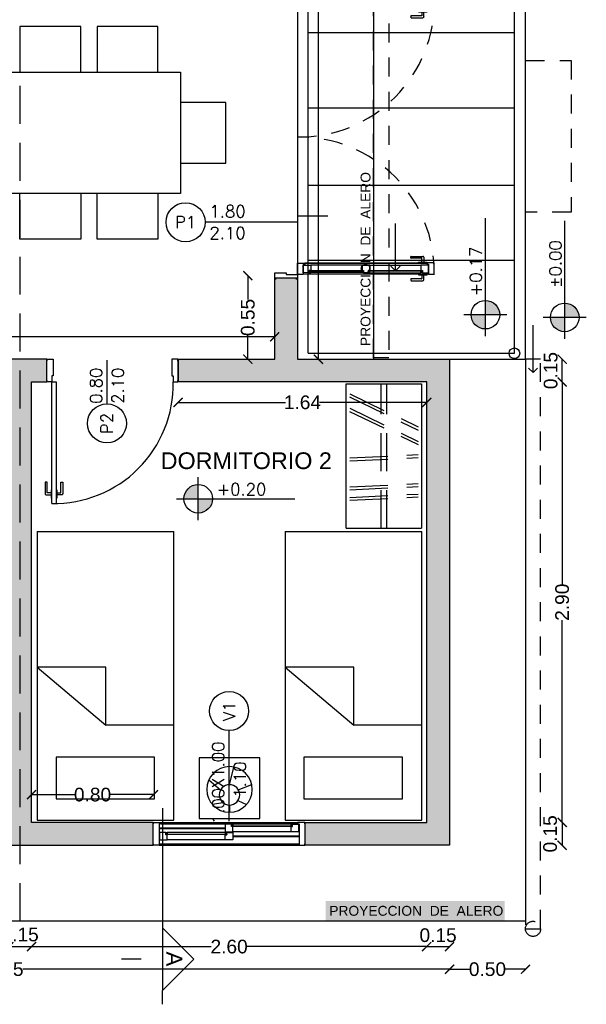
# Model space of a CAD drawing. Header units: millimetres. Extents: x 201 to 840, y 135 to 685.
# Tile 33 of 219: x 240.92 to 244.65, y 320.2 to 326.68. Entities that reach past the tile are written whole.
import ezdxf
from ezdxf.enums import TextEntityAlignment as Align

# ---------------------------------------------------------------- set-up
doc = ezdxf.new("R2010")
doc.units = ezdxf.units.MM
doc.linetypes.add('HIDDEN', pattern=[0.375, 0.25, -0.125])
doc.linetypes.add('HIDDEN2', pattern=[0.1875, 0.125, -0.0625])
for name, color, linetype in [('01', 1, 'Continuous'), ('02', 2, 'Continuous'), ('03', 3, 'Continuous'), ('ABERTURAS', 2, 'Continuous'), ('cota', 2, 'Continuous'), ('EQUIPAMIENTO', 2, 'Continuous'), ('EQUIPAMIENTO MOVIL', 1, 'Continuous'), ('L1', 2, 'Continuous'), ('LINEA DE CORTE', 4, 'Continuous'), ('LLAMADAS', 1, 'Continuous'), ('LLENO MURO', 251, 'Continuous'), ('muro', 6, 'Continuous'), ('NIVELES', 1, 'Continuous'), ('piso', 1, 'Continuous'), ('pluvial', 30, 'Continuous'), ('PROYECCIONES', 2, 'Continuous'), ('TEXT', 4, 'Continuous')]:
    doc.layers.add(name, color=color, linetype=linetype)
doc.styles.add('ARIAL', font='arial.ttf', dxfattribs={"height": 0.06})
doc.styles.add('ROMANS', font='romans.shx')
doc.styles.add('STYLE1', font='ARIALUNI.TTF', dxfattribs={"height": 0.09})
doc.dimstyles.new('D3', dxfattribs={"dimscale": 0, "dimtxt": 0.09, "dimasz": 0.06, "dimexe": 0, "dimexo": 0.15, "dimgap": 0, "dimtad": 0, "dimzin": 0, "dimdsep": 46, "dimtxsty": 'STYLE1', "dimblk": 'ARCHTICK', "dimcen": 1, "dimse1": 1, "dimse2": 1, "dimclrd": 1, "dimclre": 1, "dimclrt": 3, "dimadec": 0, "dimazin": 0, "dimtfac": 1, "dimtmove": 2, "dimatfit": 1, "dimldrblk": 'OPEN90', "dimfxl": 1, "dimtolj": 1, "dimtzin": 0, "dimarcsym": 0})

# ---------------------------------------------------------------- blocks, each defined once
blk = doc.blocks.new('_ARCHTICK')
at = {"color": 0, "linetype": 'ByBlock', "const_width": 0.15}
blk.add_lwpolyline([(-0.5, -0.5), (0.5, 0.5)], dxfattribs=at)
blk = doc.blocks.new('*D687')
at = {"layer": 'cota', "color": 1, "lineweight": -2}
blk.add_line((240.8481, 320.5785), (240.9981, 320.5785), dxfattribs=at)
at = {"layer": 'DEFPOINTS', "color": 0}
for p in [(240.8481, 321.396), (240.9981, 321.396), (240.9981, 320.5785)]:
    blk.add_point(p, dxfattribs=at)
at = {"layer": 'cota', "color": 1, "lineweight": -2, "xscale": 0.06, "yscale": 0.06, "zscale": 0.06, "rotation": 180}
blk.add_blockref('_ARCHTICK', (240.8481, 320.5785), dxfattribs=at)
at = {"layer": 'cota', "color": 1, "lineweight": -2, "xscale": 0.06, "yscale": 0.06, "zscale": 0.06}
blk.add_blockref('_ARCHTICK', (240.9981, 320.5785), dxfattribs=at)
at = {"layer": 'cota', "color": 3, "insert": (240.9231, 320.6578), "char_height": 0.09, "attachment_point": 5, "style": 'STYLE1'}
blk.add_mtext('\\A1;0.15', dxfattribs=at)
blk = doc.blocks.new('_OPEN90')
at = {"color": 0, "linetype": 'ByBlock'}
for p, q in [((0, 0), (-1, 0)), ((-0.5, 0.5), (0, 0)), ((0, 0), (-0.5, -0.5))]:
    blk.add_line(p, q, dxfattribs=at)
blk = doc.blocks.new('*D688')
at = {"layer": 'cota', "color": 1, "lineweight": -2}
for p, q in [((240.9981, 320.5785), (242.1805, 320.5785)), ((243.5981, 320.5785), (242.4157, 320.5785))]:
    blk.add_line(p, q, dxfattribs=at)
at = {"layer": 'DEFPOINTS', "color": 0}
for p in [(240.9981, 321.396), (243.5981, 321.396), (243.5981, 320.5785)]:
    blk.add_point(p, dxfattribs=at)
at = {"layer": 'cota', "color": 1, "lineweight": -2, "xscale": 0.06, "yscale": 0.06, "zscale": 0.06, "rotation": 180}
blk.add_blockref('_ARCHTICK', (240.9981, 320.5785), dxfattribs=at)
at = {"layer": 'cota', "color": 1, "lineweight": -2, "xscale": 0.06, "yscale": 0.06, "zscale": 0.06}
blk.add_blockref('_ARCHTICK', (243.5981, 320.5785), dxfattribs=at)
at = {"layer": 'cota', "color": 3, "insert": (242.2981, 320.5785), "char_height": 0.09, "attachment_point": 5, "style": 'STYLE1'}
blk.add_mtext('\\A1;2.60', dxfattribs=at)
blk = doc.blocks.new('*D689')
at = {"layer": 'cota', "color": 1, "lineweight": -2}
blk.add_line((243.5981, 320.5785), (243.7481, 320.5785), dxfattribs=at)
at = {"layer": 'DEFPOINTS', "color": 0}
for p in [(243.5981, 321.396), (243.7481, 321.396), (243.7481, 320.5785)]:
    blk.add_point(p, dxfattribs=at)
at = {"layer": 'cota', "color": 1, "lineweight": -2, "xscale": 0.06, "yscale": 0.06, "zscale": 0.06, "rotation": 180}
blk.add_blockref('_ARCHTICK', (243.5981, 320.5785), dxfattribs=at)
at = {"layer": 'cota', "color": 1, "lineweight": -2, "xscale": 0.06, "yscale": 0.06, "zscale": 0.06}
blk.add_blockref('_ARCHTICK', (243.7481, 320.5785), dxfattribs=at)
at = {"layer": 'cota', "color": 3, "insert": (243.6731, 320.6533), "char_height": 0.09, "attachment_point": 5, "style": 'STYLE1'}
blk.add_mtext('\\A1;0.15', dxfattribs=at)
blk = doc.blocks.new('*D692')
at = {"layer": 'cota', "color": 1, "lineweight": -2}
for p, q in [((244.4897, 324.296), (244.4897, 322.9636)), ((244.4897, 321.396), (244.4897, 322.7285))]:
    blk.add_line(p, q, dxfattribs=at)
at = {"layer": 'DEFPOINTS', "color": 0}
for p in [(243.5981, 324.296), (244.4897, 324.296), (243.5981, 321.396)]:
    blk.add_point(p, dxfattribs=at)
at = {"layer": 'cota', "color": 1, "lineweight": -2, "xscale": 0.06, "yscale": 0.06, "zscale": 0.06}
for p, rotation in [((244.4897, 324.296), 90), ((244.4897, 321.396), 270)]:
    blk.add_blockref('_ARCHTICK', p, dxfattribs=dict(at, rotation=rotation))
at = {"layer": 'cota', "color": 3, "insert": (244.4897, 322.846), "char_height": 0.09, "attachment_point": 5, "rotation": 90, "style": 'STYLE1'}
blk.add_mtext('\\A1;2.90', dxfattribs=at)
blk = doc.blocks.new('*D693')
at = {"layer": 'cota', "color": 1, "lineweight": -2}
for p, q in [((241.9631, 324.1615), (242.6681, 324.1615)), ((243.5981, 324.1615), (242.8931, 324.1615))]:
    blk.add_line(p, q, dxfattribs=at)
at = {"layer": 'DEFPOINTS', "color": 0}
for p in [(241.9631, 324.371), (243.5981, 324.296), (243.5981, 324.1615)]:
    blk.add_point(p, dxfattribs=at)
at = {"layer": 'cota', "color": 1, "lineweight": -2, "xscale": 0.06, "yscale": 0.06, "zscale": 0.06, "rotation": 180}
blk.add_blockref('_ARCHTICK', (241.9631, 324.1615), dxfattribs=at)
at = {"layer": 'cota', "color": 1, "lineweight": -2, "xscale": 0.06, "yscale": 0.06, "zscale": 0.06}
blk.add_blockref('_ARCHTICK', (243.5981, 324.1615), dxfattribs=at)
at = {"layer": 'cota', "color": 3, "insert": (242.7806, 324.1615), "char_height": 0.09, "attachment_point": 5, "style": 'STYLE1'}
blk.add_mtext('\\A1;1.64', dxfattribs=at)
blk = doc.blocks.new('*D694')
at = {"layer": 'cota', "color": 1, "lineweight": -2}
blk.add_line((244.4897, 321.396), (244.4897, 321.246), dxfattribs=at)
at = {"layer": 'DEFPOINTS', "color": 0}
for p in [(243.5981, 321.396), (243.7481, 321.246), (244.4897, 321.246)]:
    blk.add_point(p, dxfattribs=at)
at = {"layer": 'cota', "color": 1, "lineweight": -2, "xscale": 0.06, "yscale": 0.06, "zscale": 0.06}
for p, rotation in [((244.4897, 321.396), 90), ((244.4897, 321.246), 270)]:
    blk.add_blockref('_ARCHTICK', p, dxfattribs=dict(at, rotation=rotation))
at = {"layer": 'cota', "color": 3, "insert": (244.4105, 321.321), "char_height": 0.09, "attachment_point": 5, "rotation": 90, "style": 'STYLE1'}
blk.add_mtext('\\A1;0.15', dxfattribs=at)
blk = doc.blocks.new('*D695')
at = {"layer": 'cota', "color": 1, "lineweight": -2}
blk.add_line((244.4897, 324.296), (244.4897, 324.446), dxfattribs=at)
at = {"layer": 'DEFPOINTS', "color": 0}
for p in [(243.5981, 324.446), (244.4897, 324.446), (243.5981, 324.296)]:
    blk.add_point(p, dxfattribs=at)
at = {"layer": 'cota', "color": 1, "lineweight": -2, "xscale": 0.06, "yscale": 0.06, "zscale": 0.06}
for p, rotation in [((244.4897, 324.446), 90), ((244.4897, 324.296), 270)]:
    blk.add_blockref('_ARCHTICK', p, dxfattribs=dict(at, rotation=rotation))
at = {"layer": 'cota', "color": 3, "insert": (244.414, 324.371), "char_height": 0.09, "attachment_point": 5, "rotation": 90, "style": 'STYLE1'}
blk.add_mtext('\\A1;0.15', dxfattribs=at)
blk = doc.blocks.new('*D707')
at = {"layer": 'cota', "color": 1, "lineweight": -2}
for p, q in [((242.8863, 329.5988), (242.8863, 327.1396)), ((242.8863, 324.446), (242.8863, 326.9052))]:
    blk.add_line(p, q, dxfattribs=at)
at = {"layer": 'DEFPOINTS', "color": 0}
for p in [(242.5981, 329.5988), (242.8863, 329.5988), (242.7481, 324.446)]:
    blk.add_point(p, dxfattribs=at)
at = {"layer": 'cota', "color": 1, "lineweight": -2, "xscale": 0.06, "yscale": 0.06, "zscale": 0.06}
for p, rotation in [((242.8863, 329.5988), 90), ((242.8863, 324.446), 270)]:
    blk.add_blockref('_ARCHTICK', p, dxfattribs=dict(at, rotation=rotation))
at = {"layer": 'cota', "color": 3, "insert": (242.8863, 327.0224), "char_height": 0.09, "attachment_point": 5, "rotation": 90, "style": 'STYLE1'}
blk.add_mtext('\\A1;5.15', dxfattribs=at)
blk = doc.blocks.new('*D708')
at = {"layer": 'cota', "color": 1, "lineweight": -2}
for p, q in [((242.4214, 324.996), (242.4214, 324.8381)), ((242.4214, 324.446), (242.4214, 324.604))]:
    blk.add_line(p, q, dxfattribs=at)
at = {"layer": 'DEFPOINTS', "color": 0}
for p in [(242.4214, 324.996), (242.5981, 324.996), (242.5981, 324.446)]:
    blk.add_point(p, dxfattribs=at)
at = {"layer": 'cota', "color": 1, "lineweight": -2, "xscale": 0.06, "yscale": 0.06, "zscale": 0.06}
for p, rotation in [((242.4214, 324.996), 90), ((242.4214, 324.446), 270)]:
    blk.add_blockref('_ARCHTICK', p, dxfattribs=dict(at, rotation=rotation))
at = {"layer": 'cota', "color": 3, "insert": (242.4214, 324.721), "char_height": 0.09, "attachment_point": 5, "rotation": 90, "style": 'STYLE1'}
blk.add_mtext('\\A1;0.55', dxfattribs=at)
blk = doc.blocks.new('*D709')
at = {"layer": 'cota', "color": 1, "lineweight": -2}
for p, q in [((237.8981, 320.4296), (240.7059, 320.4296)), ((243.7481, 320.4296), (240.9403, 320.4296))]:
    blk.add_line(p, q, dxfattribs=at)
at = {"layer": 'DEFPOINTS', "color": 0}
for p in [(237.8981, 321.246), (243.7481, 321.246), (243.7481, 320.4296)]:
    blk.add_point(p, dxfattribs=at)
at = {"layer": 'cota', "color": 1, "lineweight": -2, "xscale": 0.06, "yscale": 0.06, "zscale": 0.06, "rotation": 180}
blk.add_blockref('_ARCHTICK', (237.8981, 320.4296), dxfattribs=at)
at = {"layer": 'cota', "color": 1, "lineweight": -2, "xscale": 0.06, "yscale": 0.06, "zscale": 0.06}
blk.add_blockref('_ARCHTICK', (243.7481, 320.4296), dxfattribs=at)
at = {"layer": 'cota', "color": 3, "insert": (240.8231, 320.4299), "char_height": 0.09, "attachment_point": 5, "style": 'STYLE1'}
blk.add_mtext('\\A1;5.85', dxfattribs=at)
blk = doc.blocks.new('*D710')
at = {"layer": 'cota', "color": 1, "lineweight": -2}
for p, q in [((243.7481, 320.4296), (243.8814, 320.4296)), ((244.2481, 320.4296), (244.1148, 320.4296))]:
    blk.add_line(p, q, dxfattribs=at)
at = {"layer": 'DEFPOINTS', "color": 0}
for p in [(243.7481, 321.246), (244.2481, 321.246), (244.2481, 320.4296)]:
    blk.add_point(p, dxfattribs=at)
at = {"layer": 'cota', "color": 1, "lineweight": -2, "xscale": 0.06, "yscale": 0.06, "zscale": 0.06, "rotation": 180}
blk.add_blockref('_ARCHTICK', (243.7481, 320.4296), dxfattribs=at)
at = {"layer": 'cota', "color": 1, "lineweight": -2, "xscale": 0.06, "yscale": 0.06, "zscale": 0.06}
blk.add_blockref('_ARCHTICK', (244.2481, 320.4296), dxfattribs=at)
at = {"layer": 'cota', "color": 3, "insert": (243.9981, 320.4296), "char_height": 0.09, "attachment_point": 5, "style": 'STYLE1'}
blk.add_mtext('\\A1;0.50', dxfattribs=at)
blk = doc.blocks.new('*D711')
at = {"layer": 'cota', "color": 1, "lineweight": -2}
for p, q in [((238.0481, 324.5934), (240.2042, 324.5934)), ((242.5981, 324.5934), (240.442, 324.5934))]:
    blk.add_line(p, q, dxfattribs=at)
at = {"layer": 'DEFPOINTS', "color": 0}
for p in [(242.5981, 324.5934), (238.0481, 324.446), (242.5981, 324.446)]:
    blk.add_point(p, dxfattribs=at)
at = {"layer": 'cota', "color": 1, "lineweight": -2, "xscale": 0.06, "yscale": 0.06, "zscale": 0.06, "rotation": 180}
blk.add_blockref('_ARCHTICK', (238.0481, 324.5934), dxfattribs=at)
at = {"layer": 'cota', "color": 1, "lineweight": -2, "xscale": 0.06, "yscale": 0.06, "zscale": 0.06}
blk.add_blockref('_ARCHTICK', (242.5981, 324.5934), dxfattribs=at)
at = {"layer": 'cota', "color": 3, "insert": (240.3231, 324.5934), "char_height": 0.09, "attachment_point": 5, "style": 'STYLE1'}
blk.add_mtext('\\A1;4.55', dxfattribs=at)
blk = doc.blocks.new('A$C6A8D2FFF')
at = {"color": 1}
for p, q in [((0.2136, 0.2599), (0.1461, 0.3368)), ((0.2958, 0.2419), (0.3062, 0.3131)), ((0.1766, 0.2), (0.0604, 0.1718)), ((0.3106, 0.2), (0.3577, 0.2)), ((0.2095, 0.1423), (0.1752, 0.0535)), ((0.2812, 0.1446), (0.3067, 0.0873))]:
    blk.add_line(p, q, dxfattribs=at)
blk.add_lwpolyline([(0, 0.4), (0.4, 0.4), (0.4, 0), (0, 0)], close=True)
for centre, radius in [((0.2077, 0.2), 0.15), ((0.2436, 0.2), 0.067)]:
    blk.add_circle(centre, radius)
blk = doc.blocks.new('45Y54')
for p, q in [((-0.861, 0.2597), (-0.861, -0.6403)), ((1.039, 0.2597), (-0.861, 0.2597)), ((0.147, 0.2597), (-0.2356, -0.1927)), ((0.147, -0.1927), (0.147, 0.2597)), ((1.039, 0.2597), (1.039, -0.6403)), ((-0.7208, 0.1348), (-0.7208, -0.5127)), ((-0.4462, 0.1348), (-0.7208, 0.1348)), ((-0.4462, -0.5127), (-0.4462, 0.1348)), ((-0.2356, -0.6403), (-0.2356, -0.1927)), ((-0.2356, -0.1927), (0.147, -0.1927)), ((-0.7208, -0.5127), (-0.4462, -0.5127)), ((-0.861, -0.6403), (1.039, -0.6403))]:
    blk.add_line(p, q)
blk = doc.blocks.new('8090')
at = {"layer": 'EQUIPAMIENTO', "color": 1}
for p, q in [((-0.95, 0.267), (0, 0.267)), ((-0.95, 0.267), (-0.95, -0.2284)), ((0, 0.267), (0, -0.2284)), ((0, -0.2284), (-0.95, -0.2284))]:
    blk.add_line(p, q, dxfattribs=at)
at = {"layer": 'EQUIPAMIENTO', "color": 1, "linetype": 'HIDDEN'}
for p, q in [((-0.7663, 0.2439), (-0.7445, -0.2064)), ((-0.747, 0.2439), (-0.7253, -0.2064)), ((-0.697, 0.2439), (-0.6752, -0.2064)), ((-0.6777, 0.2439), (-0.656, -0.2064)), ((-0.5066, 0.2439), (-0.4849, -0.2064)), ((-0.4874, 0.2439), (-0.4656, -0.2064)), ((-0.181, 0.2449), (-0.3995, -0.2064)), ((-0.1601, 0.2439), (-0.3781, -0.2064)), ((-0.0859, 0.2449), (-0.3044, -0.2064)), ((-0.0651, 0.2439), (-0.283, -0.2064)), ((-0.95, 0.0375), (0, 0.0375)), ((-0.95, 0), (0, 0))]:
    blk.add_line(p, q, dxfattribs=at)
blk = doc.blocks.new('A$C767B3D9D')
at = {"layer": '02'}
for points in [[(0.0395, 0.0692), (0.0147, 0.0692, -0.414214), (0.0127, 0.0712), (0.0127, 0.1395, 0.414214), (0.0107, 0.1415), (0.002, 0.1415, 0.414214), (0, 0.1395), (0, 0.0628, 0.414214), (0.0063, 0.0565), (0.0395, 0.0565)], [(0.0759, 0.0692), (0.1007, 0.0692, 0.414214), (0.1027, 0.0712), (0.1027, 0.1395, -0.414214), (0.1047, 0.1415), (0.1134, 0.1415, -0.414214), (0.1154, 0.1395), (0.1154, 0.0628, -0.414214), (0.109, 0.0565), (0.0759, 0.0565)]]:
    blk.add_lwpolyline(points, format="xyb", dxfattribs=at)
for points in [[(0.0427, 0.0907), (0.0395, 0.0907), (0.0395, 0.035), (0.0427, 0.035)], [(0.0727, 0.0907), (0.0759, 0.0907), (0.0759, 0.035), (0.0727, 0.035)]]:
    blk.add_lwpolyline(points, dxfattribs=at)
at = {"layer": 'ABERTURAS', "ltscale": 0.01}
for points in [[(0.0127, 0.94), (0.0127, 0.95), (0.0427, 0.95), (0.0527, 0.95), (0.0527, 0.9), (0.0527, 0.841), (0.0427, 0.841), (0.0427, 0.8), (0.0127, 0.8), (0.0127, 0.81)], [(0.8727, 0.94), (0.8727, 0.95), (0.8427, 0.95), (0.8327, 0.95), (0.8327, 0.9), (0.8327, 0.841), (0.8427, 0.841), (0.8427, 0.8), (0.8727, 0.8), (0.8727, 0.81)], [(0.0427, 0), (0.0427, 0.8), (0.0727, 0.8), (0.0727, 0)], [(0.0427, 0), (0.0727, 0)]]:
    blk.add_lwpolyline(points, dxfattribs=at)
at = {"layer": 'ABERTURAS', "color": 1, "ltscale": 0.01}
blk.add_arc((0.0577, 0.785), 0.7851, 268.90531, 1.09469, dxfattribs=at)
at = {"layer": 'muro'}
for points in [[(0.0102, 0.8), (0.0102, 0.95)], [(0.8752, 0.95), (0.8752, 0.8)]]:
    blk.add_lwpolyline(points, dxfattribs=at)
blk = doc.blocks.new('A$C23EA652E')
for points in [[(1.0203, -0.5595), (1.0203, -0.2595), (0.6203, -0.2595), (0.6203, -0.5595)], [(1.5282, -0.5595), (1.5282, -0.2595), (1.1282, -0.2595), (1.1282, -0.5595)], [(1.6762, -0.5595), (1.6762, -1.3595), (0.4762, -1.3595), (0.4762, -0.5595), (1.6762, -0.5595)], [(0.4762, -1.1595), (0.1762, -1.1595), (0.1762, -0.7595), (0.4762, -0.7595)], [(1.6762, -1.1595), (1.9762, -1.1595), (1.9762, -0.7595), (1.6762, -0.7595)], [(1.0203, -1.3595), (1.0203, -1.6595), (0.6203, -1.6595), (0.6203, -1.3595)], [(1.5282, -1.3595), (1.5282, -1.6595), (1.1282, -1.6595), (1.1282, -1.3595)]]:
    blk.add_lwpolyline(points)
blk = doc.blocks.new('*D738')
at = {"layer": 'cota', "color": 1, "lineweight": -2}
for p, q in [((240.9981, 321.579), (241.2827, 321.579)), ((241.8006, 321.579), (241.5161, 321.579))]:
    blk.add_line(p, q, dxfattribs=at)
at = {"layer": 'DEFPOINTS', "color": 0}
for p in [(241.8006, 321.579), (240.9981, 321.396), (241.8006, 321.396)]:
    blk.add_point(p, dxfattribs=at)
at = {"layer": 'cota', "color": 1, "lineweight": -2, "xscale": 0.06, "yscale": 0.06, "zscale": 0.06, "rotation": 180}
blk.add_blockref('_ARCHTICK', (240.9981, 321.579), dxfattribs=at)
at = {"layer": 'cota', "color": 1, "lineweight": -2, "xscale": 0.06, "yscale": 0.06, "zscale": 0.06}
blk.add_blockref('_ARCHTICK', (241.8006, 321.579), dxfattribs=at)
at = {"layer": 'cota', "color": 3, "insert": (241.3994, 321.579), "char_height": 0.09, "attachment_point": 5, "style": 'STYLE1'}
blk.add_mtext('\\A1;0.80', dxfattribs=at)
blk = doc.blocks.new('A$C3420644B')
at = {"layer": '01'}
for p, q in [((0.0375, 0.2814), (0.8625, 0.2814)), ((0.0475, 0.2114), (0.8525, 0.2114)), ((0.0475, 0.2064), (0.8525, 0.2064))]:
    blk.add_line(p, q, dxfattribs=at)
for points in [[(0.0775, 0.2609), (0.43, 0.2609), (0.43, 0.2569), (0.0775, 0.2569)], [(0.8225, 0.2609), (0.47, 0.2609), (0.47, 0.2569), (0.8225, 0.2569)]]:
    blk.add_lwpolyline(points, dxfattribs=at)
at = {"layer": '02'}
for p, q in [((0.435, 0.2714), (0.0878, 0.2714)), ((0.465, 0.2714), (0.8122, 0.2714)), ((0.425, 0.2214), (0.0875, 0.2214)), ((0.475, 0.2214), (0.8125, 0.2214))]:
    blk.add_line(p, q, dxfattribs=at)
at = {"layer": '03'}
for points in [[(0, 0.2814), (0, 0.2064), (0.0475, 0.2064), (0.0475, 0.2164), (0.0375, 0.2164), (0.0375, 0.2814), (0, 0.2814), (0, 0.2814)], [(0.0375, 0.2214), (0.0375, 0.2214), (0.0875, 0.2214), (0.0875, 0.2564), (0.0775, 0.2564), (0.0775, 0.2714), (0.0375, 0.2714), (0.0375, 0.2499), (0.0375, 0.2499), (0.0375, 0.2214), (0.0375, 0.2214)], [(0.475, 0.2214), (0.475, 0.2214), (0.425, 0.2214), (0.425, 0.2564), (0.435, 0.2564), (0.435, 0.2714), (0.475, 0.2714), (0.475, 0.2714), (0.475, 0.2714)], [(0.425, 0.2214), (0.425, 0.2214), (0.475, 0.2214), (0.475, 0.2564), (0.465, 0.2564), (0.465, 0.2714), (0.425, 0.2714), (0.425, 0.2714), (0.425, 0.2714)], [(0.8625, 0.2214), (0.8625, 0.2214), (0.8125, 0.2214), (0.8125, 0.2564), (0.8225, 0.2564), (0.8225, 0.2714), (0.8625, 0.2714), (0.8625, 0.2499), (0.8625, 0.2499), (0.8625, 0.2214), (0.8625, 0.2214)], [(0.9, 0.2814), (0.9, 0.2064), (0.8525, 0.2064), (0.8525, 0.2164), (0.8625, 0.2164), (0.8625, 0.2814), (0.9, 0.2814), (0.9, 0.2814)], [(0.425, 0.2564), (0.425, 0.2214), (0.425, 0.2214)], [(0.475, 0.2564), (0.475, 0.2214), (0.475, 0.2214)]]:
    blk.add_lwpolyline(points, dxfattribs=at)
for points in [[(0.0878, 0.2714), (0.0878, 0.2614), (0.0778, 0.2614), (0.0778, 0.2714)], [(0.4247, 0.2714), (0.4247, 0.2614), (0.4347, 0.2614), (0.4347, 0.2714)], [(0.4753, 0.2714), (0.4753, 0.2614), (0.4653, 0.2614), (0.4653, 0.2714)], [(0.8122, 0.2714), (0.8122, 0.2614), (0.8222, 0.2614), (0.8222, 0.2714)], [(0.8122, 0.2714), (0.8122, 0.2614), (0.8222, 0.2614), (0.8222, 0.2714)]]:
    blk.add_lwpolyline(points, close=True, dxfattribs=at)
at = {"layer": 'ABERTURAS', "linetype": 'HIDDEN2'}
for points in [[(0.1032, 0.2814), (0.1032, 0.2846), (0.0475, 0.2846), (0.0475, 0.2814)], [(0.1032, 0.2064), (0.1032, 0.2032), (0.0475, 0.2032), (0.0475, 0.2064)]]:
    blk.add_lwpolyline(points, dxfattribs=at)
for points in [[(0.0817, 0.2846), (0.0817, 0.3094, -0.414214), (0.0837, 0.3114), (0.152, 0.3114, 0.414214), (0.154, 0.3134), (0.154, 0.3221, 0.414214), (0.152, 0.3241), (0.0753, 0.3241, 0.414214), (0.069, 0.3178), (0.069, 0.2846)], [(0.0817, 0.2032), (0.0817, 0.1784, 0.414214), (0.0837, 0.1764), (0.152, 0.1764, -0.414214), (0.154, 0.1744), (0.154, 0.1658, -0.414214), (0.152, 0.1638), (0.0753, 0.1638, -0.414214), (0.069, 0.1701), (0.069, 0.2032)]]:
    blk.add_lwpolyline(points, format="xyb", dxfattribs=at)
blk = doc.blocks.new('puerta ventana')
at = {"layer": 'ABERTURAS', "ltscale": 0.01}
for points in [[(318.8755, 344.459), (318.8655, 344.459), (318.8655, 344.429), (318.8655, 344.419), (318.9155, 344.419), (318.9405, 344.419), (318.9405, 344.429), (319.0155, 344.429), (319.0155, 344.459), (319.0055, 344.459)], [(318.8755, 342.5895), (318.8655, 342.5895), (318.8655, 342.6195), (318.8655, 342.6295), (318.9155, 342.6295), (318.9405, 342.6295), (318.9405, 342.6195), (319.0155, 342.6195), (319.0155, 342.5895), (319.0055, 342.5895)]]:
    blk.add_lwpolyline(points, dxfattribs=at)
at = {"layer": 'ABERTURAS', "color": 250, "linetype": 'HIDDEN2'}
for centre, start, end in [((319.027, 344.4129), 269.26166, 1.17131), ((319.027, 342.6356), 358.82869, 90.73834)]:
    blk.add_arc(centre, 0.8887, start, end, dxfattribs=at)
at = {"layer": '01', "extrusion": (0, 0, -1), "zscale": -1, "rotation": 0.1104346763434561}
blk.add_blockref('A$C3420644B', (-319.915, 344.1458), dxfattribs=at)
at = {"layer": '01', "extrusion": (0, 0, -1), "xscale": -1, "zscale": -1, "rotation": 179.8895653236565}
blk.add_blockref('A$C3420644B', (-319.915, 342.9027), dxfattribs=at)

msp = doc.modelspace()

# ---------------------------------------------------------------- hatches: boundary and pattern name
at = {"layer": 'LLENO MURO'}
h = msp.add_hatch(color=256, dxfattribs=at)
h.paths.add_polyline_path([(239.4963, 329.7488), (239.4481, 329.7488), (239.4481, 329.5988), (239.4963, 329.5988)])
h.paths.add_polyline_path([(239.8831, 324.446), (238.0481, 324.446), (238.0481, 324.981), (237.8981, 324.981), (237.8981, 321.246), (238.9481, 321.246), (238.9481, 321.396), (238.0481, 321.396), (238.0481, 324.296), (239.8831, 324.296)])
h.paths.add_polyline_path([(241.7981, 321.396), (240.9981, 321.396), (240.9981, 324.296), (241.0981, 324.296), (241.0981, 324.446), (240.7481, 324.446), (240.7481, 324.296), (240.8481, 324.296), (240.8481, 321.396), (239.9481, 321.396), (239.9481, 321.246), (241.7981, 321.246)])
h.paths.add_polyline_path([(242.7481, 327.8474), (242.5981, 327.8474), (242.5981, 327.046), (241.9981, 327.046), (241.9981, 326.896), (242.5981, 326.896), (242.5981, 326.846), (242.7481, 326.846)])
h.paths.add_polyline_path([(242.7481, 329.7488), (240.9231, 329.7488), (240.9231, 329.5988), (242.5981, 329.5988), (242.5981, 328.696), (242.7481, 328.696)])
h.paths.add_polyline_path([(240.9231, 329.7488), (239.4963, 329.7488), (239.4963, 329.5988), (240.1511, 329.5988), (240.1511, 329.5505), (240.3011, 329.5505), (240.3011, 329.5988), (240.9231, 329.5988)])
h.paths.add_polyline_path([(240.3011, 328.7855), (240.1511, 328.7855), (240.1511, 328.3978), (240.1161, 328.3978), (240.1161, 328.2478), (240.1511, 328.2478), (240.1511, 327.046), (238.0481, 327.046), (238.0481, 327.3486), (237.8981, 327.3486), (237.8981, 326.846), (238.0481, 326.846), (238.0481, 326.896), (240.3011, 326.896)])
h.paths.add_polyline_path([(239.3511, 328.396), (237.8981, 328.396), (237.8981, 327.9486), (238.0481, 327.9486), (238.0481, 328.246), (239.3511, 328.246)])
h.paths.add_polyline_path([(238.0481, 329.7488), (237.8981, 329.7488), (237.8981, 328.396), (238.0481, 328.396)])
h.paths.add_polyline_path([(243.7481, 324.446), (242.7481, 324.446), (242.7481, 324.981), (242.5981, 324.981), (242.5981, 324.446), (241.9631, 324.446), (241.9631, 324.296), (243.5981, 324.296), (243.5981, 321.396), (242.7981, 321.396), (242.7981, 321.246), (243.7481, 321.246)])
h.paths.add_polyline_path([(237.6165, 324.1179), (237.6165, 323.7418), (237.7355, 323.7418), (237.7355, 324.1179)])
h.paths.add_polyline_path([(237.3849, 321.9333), (237.3849, 320.7555), (237.5189, 320.7555), (237.5189, 321.9333)])
h.paths.add_polyline_path([(242.9341, 320.7451), (244.1119, 320.7451), (244.1119, 320.8791), (242.9341, 320.8791)])
at = {"layer": 'NIVELES', "ltscale": 0.01}
h = msp.add_hatch(color=256, dxfattribs=at)
h.paths.add_polyline_path([(243.8903, 324.7389, 0.414214), (243.9844, 324.6448), (243.9844, 324.7389)])
h.paths.add_polyline_path([(243.9844, 324.833), (243.9844, 324.7389), (244.0785, 324.7389, 0.414214)])
h = msp.add_hatch(color=256, dxfattribs=at)
h.paths.add_polyline_path([(244.4126, 324.7208, 0.414214), (244.5067, 324.6267), (244.5067, 324.7208)])
h.paths.add_polyline_path([(244.5067, 324.8149), (244.5067, 324.7208), (244.6008, 324.7208, 0.414214)])
h = msp.add_hatch(color=256, dxfattribs=at)
h.paths.add_polyline_path([(242.0945, 323.6211, 0.414214), (242.0004, 323.527), (242.0945, 323.527)])
h.paths.add_polyline_path([(242.1886, 323.527), (242.0945, 323.527), (242.0945, 323.433, 0.414214)])

# ---------------------------------------------------------------- linework, layer by layer
at = {"layer": '02', "color": 1, "ltscale": 0.01}
msp.add_circle((244.1755, 324.4849), 0.035, dxfattribs=at)
at = {"layer": 'ABERTURAS', "color": 1}
for p, q in [((241.8381, 321.3616), (242.2731, 321.3616)), ((241.8381, 321.3566), (242.2731, 321.3566)), ((241.8481, 321.396), (242.7481, 321.396)), ((241.8481, 321.386), (242.7481, 321.386)), ((242.7052, 321.3841), (242.3234, 321.3841)), ((242.2731, 321.2806), (241.8907, 321.2806)), ((242.2728, 321.3306), (241.891, 321.3306)), ((242.7055, 321.3341), (242.3231, 321.3341)), ((242.3231, 321.3081), (242.7581, 321.3081)), ((242.3231, 321.3031), (242.7581, 321.3031)), ((241.8381, 321.256), (242.7581, 321.256)), ((242.7581, 321.246), (241.8381, 321.246)), ((241.8381, 321.246), (242.7581, 321.246))]:
    msp.add_line(p, q, dxfattribs=at)
at = {"layer": 'ABERTURAS'}
for points in [[(241.8006, 321.386), (241.8006, 321.396), (241.8481, 321.396), (241.8481, 321.386), (241.8381, 321.386), (241.8381, 321.246), (241.8006, 321.246), (241.8006, 321.256)], [(242.2731, 321.3556), (242.2731, 321.3341), (242.3231, 321.3341), (242.3231, 321.3691), (242.3131, 321.3691), (242.3131, 321.3841), (242.2731, 321.3841), (242.2731, 321.3626), (242.2731, 321.3626), (242.2731, 321.3556), (242.2731, 321.3556)], [(242.7555, 321.3556), (242.7555, 321.3341), (242.7055, 321.3341), (242.7055, 321.3691), (242.7155, 321.3691), (242.7155, 321.3841), (242.7555, 321.3841), (242.7555, 321.3626), (242.7555, 321.3626), (242.7555, 321.3556), (242.7555, 321.3556)], [(242.7956, 321.386), (242.7956, 321.396), (242.7481, 321.396), (242.7481, 321.386), (242.7581, 321.386), (242.7581, 321.246), (242.7956, 321.246), (242.7956, 321.256)], [(241.8407, 321.3021), (241.8407, 321.2806), (241.8907, 321.2806), (241.8907, 321.3156), (241.8807, 321.3156), (241.8807, 321.3306), (241.8407, 321.3306), (241.8407, 321.3091), (241.8407, 321.3091), (241.8407, 321.3021), (241.8407, 321.3021)], [(242.3231, 321.3021), (242.3231, 321.2806), (242.2731, 321.2806), (242.2731, 321.3156), (242.2831, 321.3156), (242.2831, 321.3306), (242.3231, 321.3306), (242.3231, 321.3091), (242.3231, 321.3091), (242.3231, 321.3021), (242.3231, 321.3021)]]:
    msp.add_lwpolyline(points, dxfattribs=at)
for points in [[(242.3234, 321.3841), (242.3234, 321.3741), (242.3134, 321.3741), (242.3134, 321.3841)], [(242.7052, 321.3841), (242.7052, 321.3741), (242.7152, 321.3741), (242.7152, 321.3841)], [(241.891, 321.3306), (241.891, 321.3206), (241.881, 321.3206), (241.881, 321.3306)], [(242.2728, 321.3306), (242.2728, 321.3206), (242.2828, 321.3206), (242.2828, 321.3306)]]:
    msp.add_lwpolyline(points, close=True, dxfattribs=at)
at = {"layer": 'ABERTURAS', "color": 1}
for points in [[(242.7155, 321.3695), (242.3134, 321.3695), (242.3134, 321.3735), (242.7155, 321.3735)], [(241.8807, 321.32), (242.2828, 321.32), (242.2828, 321.316), (241.8807, 321.316)]]:
    msp.add_lwpolyline(points, dxfattribs=at)
at = {"layer": 'L1'}
for p, q in [((242.5481, 325.348), (242.1401, 325.348)), ((241.4943, 324.4393), (241.4943, 324.152)), ((242.2981, 321.4044), (242.2981, 322.0013))]:
    msp.add_line(p, q, dxfattribs=at)
for centre in [(242.0115, 325.348), (241.4943, 324.0234), (242.2981, 322.1298)]:
    msp.add_circle(centre, 0.1286, dxfattribs=at)
at = {"layer": 'LINEA DE CORTE', "color": 1}
for p, q in [((241.7191, 320.4967), (241.5904, 320.4967)), ((241.8607, 320.1987), (241.8607, 320.2907)), ((241.8607, 320.1987), (241.8607, 320.2907)), ((241.8607, 320.1987), (241.8607, 320.2907)), ((241.8607, 320.1987), (241.8607, 320.2907))]:
    msp.add_line(p, q, dxfattribs=at)
at = {"layer": 'LINEA DE CORTE'}
msp.add_lwpolyline([(241.8607, 321.4907), (241.8607, 320.2907), (242.0667, 320.4967), (241.8607, 320.7026)], dxfattribs=at)
at = {"layer": 'muro'}
for points in [[(242.7981, 321.396), (243.5981, 321.396), (243.5981, 324.296), (241.9631, 324.296), (241.9631, 324.446), (242.5981, 324.446), (242.5981, 324.981), (242.7481, 324.981), (242.7481, 324.446), (243.7481, 324.446), (243.7481, 321.246), (242.7981, 321.246), (242.7981, 321.396)], [(240.8481, 324.296), (240.8481, 321.396), (239.9481, 321.396), (239.9481, 321.246), (241.7981, 321.246), (241.7981, 321.396), (240.9981, 321.396), (240.9981, 324.296), (241.0981, 324.296), (241.0981, 324.446), (240.7481, 324.446), (240.7481, 324.296), (240.8481, 324.296)]]:
    msp.add_lwpolyline(points, dxfattribs=at)
at = {"layer": 'NIVELES', "color": 3}
for p, q in [((243.9844, 324.5974), (243.9844, 325.3754)), ((244.5067, 324.5792), (244.5067, 325.3573)), ((241.9529, 323.527), (242.731, 323.527))]:
    msp.add_line(p, q, dxfattribs=at)
at = {"layer": 'NIVELES', "color": 1}
for p, q in [((244.1262, 324.7391), (243.8427, 324.7391)), ((244.6484, 324.721), (244.3649, 324.721)), ((242.0947, 323.3853), (242.0947, 323.6688))]:
    msp.add_line(p, q, dxfattribs=at)
at = {"layer": 'NIVELES', "color": 3}
for centre in [(243.9844, 324.7391), (244.5067, 324.721), (242.0947, 323.527)]:
    msp.add_circle(centre, 0.0941, dxfattribs=at)
at = {"layer": 'piso'}
for p, q in [((243.2481, 330.2488), (243.2481, 324.446)), ((242.7481, 326.846), (242.7481, 324.981)), ((243.2481, 324.446), (244.2481, 324.446)), ((244.2481, 324.446), (244.2481, 320.746)), ((244.2481, 320.746), (237.3981, 320.746))]:
    msp.add_line(p, q, dxfattribs=at)
at = {"layer": 'piso', "color": 1}
msp.add_line((244.2481, 324.446), (244.2481, 330.2488), dxfattribs=at)
at = {"layer": 'piso', "linetype": 'HIDDEN', "ltscale": 0.5}
msp.add_lwpolyline([(244.2493, 326.4135), (244.5493, 326.4135), (244.5493, 325.4135), (244.2493, 325.4135)], dxfattribs=at)
at = {"layer": 'piso', "color": 3, "ltscale": 0.01}
msp.add_lwpolyline([(242.9481, 325.388), (242.7481, 325.388), (242.7481, 325.348), (242.5481, 325.348)], dxfattribs=at)
at = {"layer": 'pluvial', "linetype": 'HIDDEN2'}
msp.add_lwpolyline([(237.3981, 329.8571), (243.2481, 329.8571), (243.2481, 330.2571), (243.3481, 330.2571), (243.3481, 324.4544), (243.2481, 324.4544), (243.2481, 329.7571), (237.3981, 329.7571), (237.3981, 320.7544), (237.2981, 320.7544), (237.2981, 330.2571), (237.3981, 330.2571), (237.3981, 329.8571)], dxfattribs=at)
msp.add_lwpolyline([(244.3481, 320.696), (244.3481, 324.446), (244.2481, 324.446), (244.2481, 320.696)], close=True, dxfattribs=at)
at = {"layer": 'pluvial', "linetype": 'HIDDEN'}
msp.add_circle((244.2981, 320.696), 0.05, dxfattribs=at)
at = {"layer": 'PROYECCIONES', "color": 1}
for p, q in [((242.8185, 324.4849), (242.8185, 330.1741)), ((244.1755, 324.4849), (244.1755, 330.1741)), ((242.8185, 326.597), (244.1755, 326.597)), ((242.8185, 326.1012), (244.1755, 326.1012)), ((242.8185, 325.5929), (244.1755, 325.5929)), ((242.8185, 325.097), (244.1755, 325.097)), ((242.8185, 324.4849), (244.1755, 324.4849))]:
    msp.add_line(p, q, dxfattribs=at)
at = {"layer": 'PROYECCIONES', "linetype": 'HIDDEN'}
msp.add_lwpolyline([(237.3981, 320.746), (237.3981, 330.2488), (243.2481, 330.2488), (243.2481, 324.446), (244.2481, 324.446), (244.2481, 320.746)], close=True, dxfattribs=at)
msp.add_lwpolyline([(240.9231, 320.746), (240.9231, 330.2488)], dxfattribs=at)

# ---------------------------------------------------------------- block references
at = {"layer": 'ABERTURAS'}
msp.add_blockref('A$C767B3D9D', (241.0879, 323.496), dxfattribs=at)
at = {"layer": 'EQUIPAMIENTO MOVIL'}
msp.add_blockref('A$C23EA652E', (240.3011, 326.896), dxfattribs=at)
at = {"layer": 'EQUIPAMIENTO MOVIL', "rotation": 90}
for name, p in [('8090', (243.3358, 324.2833)), ('45Y54', (241.2949, 322.2722)), ('45Y54', (242.9257, 322.2722))]:
    msp.add_blockref(name, p, dxfattribs=at)
at = {"layer": 'EQUIPAMIENTO MOVIL', "ltscale": 0.01, "xscale": -1, "rotation": 90}
msp.add_blockref('A$C6A8D2FFF', (242.5007, 321.8213), dxfattribs=at)
at = {"layer": 'piso'}
msp.add_blockref('puerta ventana', (-76.2674, -17.6155), dxfattribs=at)

# ---------------------------------------------------------------- texts
at = {"layer": 'L1', "style": 'ROMANS'}
msp.add_attdef('1.80', (242.1686, 325.3798), '0.80', height=0.07938, dxfattribs=at)
msp.add_attdef('P1', text='p1', height=0.07938, dxfattribs=at).set_placement((242.0115, 325.348), align=Align.MIDDLE)
msp.add_attdef('2.10', text='2.10', height=0.07938, dxfattribs=at).set_placement((242.1686, 325.3163), align=Align.TOP_LEFT)
for tag, p in [('0.80', (241.4626, 324.152)), ('1.00X1.00', (242.2663, 321.3843))]:
    msp.add_attdef(tag, p, '0.80', height=0.07938, rotation=90, dxfattribs=at)
for tag, p in [('2.10', (241.5261, 324.152)), ('1.10', (242.3298, 321.559))]:
    msp.add_attdef(tag, text='2.10', height=0.07938, rotation=90, dxfattribs=at).set_placement(p, align=Align.TOP_LEFT)
for tag, p in [('P2', (241.4943, 324.0234)), ('V1', (242.2981, 322.1295))]:
    msp.add_attdef(tag, text='p1', height=0.07938, rotation=90, dxfattribs=at).set_placement(p, align=Align.MIDDLE)
at = {"layer": 'LINEA DE CORTE', "style": 'ARIAL'}
msp.add_attdef('A', (241.8846, 320.5467), 'LETRA...', height=0.105, rotation=270, dxfattribs=at)
at = {"layer": 'NIVELES', "color": 2, "insert": (244.4057, 324.9162), "char_height": 0.07938, "width": 2.932787, "attachment_point": 1, "rotation": 90, "style": 'ROMANS'}
msp.add_mtext('±0.00', dxfattribs=at)
at = {"layer": 'NIVELES', "color": 2, "style": 'ROMANS'}
msp.add_attdef('+0.17', (243.9614, 324.8608), '_0.00', height=0.07938, rotation=90, dxfattribs=at)
msp.add_attdef('+0.20', (242.2164, 323.5501), '_0.00', height=0.07938, dxfattribs=at)
at = {"layer": 'TEXT', "style": 'ARIAL'}
msp.add_text('DORMITORIO 2', height=0.11, dxfattribs=at).set_placement((241.8478, 323.7227))
at = {"layer": 'TEXT', "color": 1, "ltscale": 0.01, "insert": (243.1634, 324.5329), "char_height": 0.065, "width": 1.47, "attachment_point": 1, "rotation": 90, "style": 'STYLE1'}
msp.add_mtext('{\\fArial|b0|i0|c0|p34;PROYECCION  DE  ALERO}', dxfattribs=at)
at = {"layer": 'TEXT', "color": 1, "ltscale": 0.01, "insert": (242.9573, 320.8468), "char_height": 0.065, "width": 1.47, "attachment_point": 1, "style": 'STYLE1'}
msp.add_mtext('{\\fArial|b0|i0|c0|p34;PROYECCION  DE  ALERO}', dxfattribs=at)

# ---------------------------------------------------------------- dimensions: what is measured, and where the dimension line sits
at = {"layer": 'cota'}
for base, p1, p2, angle, picture, middle in [((242.8863, 329.5988), (242.7481, 324.446), (242.5981, 329.5988), 90, '*D707', (242.8863, 327.0224)), ((242.4214, 324.996), (242.5981, 324.446), (242.5981, 324.996), 90, '*D708', (242.4214, 324.721)), ((242.5981, 324.5934), (238.0481, 324.446), (242.5981, 324.446), 180, '*D711', (240.3231, 324.5934)), ((243.5980960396, 324.1614823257), (241.9630960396, 324.371046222), (243.5980960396, 324.296046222), 180, '*D693', (242.7805960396, 324.1614823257)), ((244.4897, 324.296), (243.5981, 321.396), (243.5981, 324.296), 90, '*D692', (244.4897, 322.846)), ((243.5981, 320.5785), (240.9981, 321.396), (243.5981, 321.396), 180, '*D688', (242.2981, 320.5785)), ((244.2481, 320.4296), (243.7481, 321.246), (244.2481, 321.246), 180, '*D710', (243.9981, 320.4296))]:
    dim = msp.add_linear_dim(base=base, p1=p1, p2=p2, angle=angle, dimstyle='D3', override={"dimscale": 1}, dxfattribs=at)
    dim.commit()
    dim.dimension.update_dxf_attribs({"geometry": picture, "text_midpoint": middle})
for base, p1, p2, angle, picture, middle in [((244.4897, 324.446), (243.5981, 324.296), (243.5981, 324.446), 90, '*D695', (244.414, 324.371)), ((244.4897, 321.246), (243.5981, 321.396), (243.7481, 321.246), 90, '*D694', (244.4105, 321.321)), ((240.9981, 320.5785), (240.8481, 321.396), (240.9981, 321.396), 180, '*D687', (240.9231, 320.6578)), ((243.7481, 320.5785), (243.5981, 321.396), (243.7481, 321.396), 180, '*D689', (243.6731, 320.6533)), ((243.7481, 320.4296), (237.8981, 321.246), (243.7481, 321.246), 180, '*D709', (240.8231, 320.4299))]:
    dim = msp.add_linear_dim(base=base, p1=p1, p2=p2, angle=angle, dimstyle='D3', override={"dimscale": 1}, dxfattribs=at)
    dim.commit()
    dim.dimension.update_dxf_attribs({"geometry": picture, "text_midpoint": middle, "dimtype": 160})
dim = msp.add_linear_dim(base=(241.8006, 321.579), p1=(240.9981, 321.396), p2=(241.8006, 321.396), dimstyle='D3', override={"dimscale": 1}, dxfattribs=at)
dim.commit()
dim.dimension.update_dxf_attribs({"geometry": '*D738', "text_midpoint": (241.3994, 321.579)})

# ---------------------------------------------------------------- leaders
at = {"layer": 'LLAMADAS', "ltscale": 0.01}
for points in [[(243.393, 325.0278), (243.393, 325.2831), (243.393, 325.3402)], [(244.2981, 324.3579), (244.2981, 324.6132), (244.2981, 324.6703)]]:
    msp.add_leader(points, dimstyle='D3', override={"dimscale": 1, "dimclrd": 256}, dxfattribs=at)

doc.saveas('drawing.dxf')
